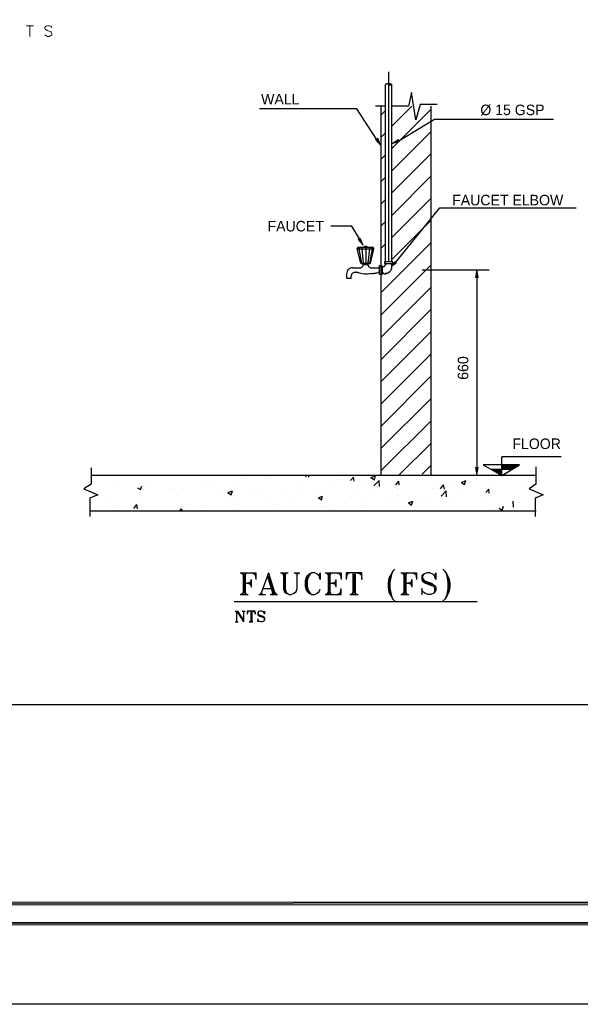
# Model space of a CAD drawing. Header units: millimetres. Extents: x 0 to 420, y 0 to 297.
# Tile 63 of 100: x 207 to 263, y 0 to 98. Entities that reach past the tile are written whole.
import ezdxf

# ---------------------------------------------------------------- set-up
doc = ezdxf.new("R2010")
doc.units = ezdxf.units.MM
for name, color, linetype in [('FILL_000000', 7, 'Continuous'), ('LINE_000000', 7, 'Continuous'), ('TEXT', 7, 'Continuous')]:
    doc.layers.add(name, color=color, linetype=linetype)

msp = doc.modelspace()

# ---------------------------------------------------------------- hatches: boundary and pattern name
at = {"layer": 'FILL_000000'}
h = msp.add_hatch(color=7, dxfattribs=at)
h.dxf.hatch_style = 1
h.paths.add_polyline_path([(242.443, 85.64), (242.655, 85.767), (242.951, 85.048), (242.443, 85.64)])
h = msp.add_hatch(color=7, dxfattribs=at)
h.dxf.hatch_style = 1
h.paths.add_polyline_path([(244.814, 85.429), (244.687, 85.64), (244.052, 85.217), (244.814, 85.429)])
h = msp.add_hatch(color=7, dxfattribs=at)
h.dxf.hatch_style = 1
h.paths.add_polyline_path([(240.707, 75.734), (240.919, 75.861), (241.215, 75.184), (240.707, 75.734)])
h = msp.add_hatch(color=7, dxfattribs=at)
h.dxf.hatch_style = 1
h.paths.add_polyline_path([(244.475, 73.406), (244.348, 73.533), (244.052, 73.11), (244.475, 73.406)])
h = msp.add_hatch(color=7, dxfattribs=at)
h.dxf.hatch_style = 1
h.paths.add_polyline_path([(252.349, 71.967), (252.603, 71.967), (252.476, 72.729), (252.349, 71.967)])
h = msp.add_hatch(color=7, dxfattribs=at)
h.dxf.hatch_style = 1
h.paths.add_polyline_path([(252.349, 53.171), (252.603, 53.171), (252.476, 52.451), (252.349, 53.171)])
h = msp.add_hatch(color=7, dxfattribs=at)
h.dxf.hatch_style = 1
h.paths.add_polyline_path([(19.643, 10.118), (19.431, 9.864), (363.178, 10.118), (19.643, 10.118)])
h = msp.add_hatch(color=7, dxfattribs=at)
h.dxf.hatch_style = 1
h.paths.add_polyline_path([(19.431, 9.864), (363.178, 10.118), (363.178, 9.864), (19.431, 9.864)])
h = msp.add_hatch(color=7, dxfattribs=at)
h.dxf.hatch_style = 1
h.paths.add_polyline_path([(17.653, 8.086), (17.399, 7.874), (412.073, 8.086), (17.653, 8.086)])
h = msp.add_hatch(color=7, dxfattribs=at)
h.dxf.hatch_style = 1
h.paths.add_polyline_path([(17.399, 7.874), (412.073, 8.086), (412.284, 7.874), (17.399, 7.874)])

# ---------------------------------------------------------------- linework, layer by layer
at = {"layer": 'LINE_000000', "lineweight": 18}
for p, q in [((207.857, 96.901), (208.534, 96.901)), ((208.195, 96.901), (208.195, 95.843))]:
    msp.add_line(p, q, dxfattribs=at)
at = {"layer": 'LINE_000000', "lineweight": 25}
for p, q in [((243.755, 73.533), (243.755, 92.329)), ((243.417, 73.533), (243.417, 91.101)), ((244.052, 73.533), (244.052, 91.101)), ((243.417, 88.942), (242.443, 88.942)), ((242.951, 88.942), (242.951, 52.366)), ((244.052, 86.953), (246.041, 88.942)), ((245.703, 88.942), (244.052, 88.942)), ((246.846, 89.112), (246.422, 87.588)), ((248.539, 89.112), (246.846, 89.112)), ((247.946, 52.451), (247.946, 88.942)), ((240.58, 88.688), (230.928, 88.688)), ((242.528, 85.683), (240.58, 88.688)), ((242.951, 88.053), (243.417, 88.519)), ((244.052, 84.751), (247.946, 88.646)), ((244.729, 85.513), (248.285, 87.672)), ((248.285, 87.672), (260.054, 87.672)), ((242.951, 85.852), (243.417, 86.318)), ((244.052, 82.55), (247.946, 86.445)), ((242.951, 83.651), (243.417, 84.116)), ((244.052, 80.349), (247.946, 84.243)), ((242.951, 81.449), (243.417, 81.915)), ((244.094, 78.147), (247.946, 82.042)), ((242.951, 79.248), (243.417, 79.714)), ((244.052, 75.946), (247.946, 79.841)), ((244.433, 73.491), (248.793, 78.867)), ((248.793, 78.867), (262.297, 78.867)), ((242.951, 77.047), (243.417, 77.512)), ((244.052, 73.745), (247.946, 77.639)), ((242.951, 70.443), (247.946, 75.438)), ((242.951, 74.845), (243.417, 75.311)), ((240.961, 73.406), (240.623, 74.803)), ((240.623, 74.803), (242.274, 74.803)), ((240.792, 74.803), (240.877, 74.972)), ((240.792, 74.803), (241.046, 73.406)), ((241.088, 74.803), (241.131, 74.972)), ((241.088, 74.803), (241.215, 73.406)), ((241.469, 74.972), (241.469, 73.406)), ((241.85, 74.803), (241.681, 73.406)), ((241.85, 74.803), (241.808, 74.972)), ((242.104, 74.803), (241.85, 73.406)), ((241.935, 73.406), (242.274, 74.803)), ((242.104, 74.803), (242.062, 74.972)), ((242.274, 74.803), (242.189, 74.972)), ((241.258, 73.237), (241.258, 73.321)), ((241.681, 73.237), (241.258, 73.237)), ((241.639, 73.237), (241.639, 73.321)), ((242.951, 68.241), (247.946, 73.237)), ((243.417, 73.364), (243.417, 73.194)), ((244.052, 73.025), (244.052, 73.364)), ((240.919, 72.898), (240.199, 72.898)), ((240.496, 72.475), (240.369, 72.475)), ((242.824, 72.898), (242.02, 72.898)), ((242.824, 72.475), (242.697, 72.475)), ((243.12, 72.305), (243.12, 73.11)), ((243.247, 73.025), (243.12, 73.025)), ((243.247, 72.39), (243.12, 72.39)), ((247.057, 72.729), (253.704, 72.729)), ((252.476, 72.729), (252.476, 53.171)), ((240.03, 71.882), (239.564, 71.882)), ((240.03, 71.882), (240.03, 72.136)), ((242.951, 66.04), (247.946, 71.035)), ((242.951, 63.839), (247.946, 68.834)), ((242.951, 61.637), (247.946, 66.633)), ((242.951, 59.436), (247.946, 64.431)), ((242.951, 57.235), (247.946, 62.23)), ((242.951, 55.033), (247.946, 59.986)), ((242.951, 52.832), (247.946, 57.785)), ((244.771, 52.451), (247.946, 55.584)), ((260.816, 54.229), (254.931, 54.229)), ((254.931, 52.366), (254.931, 54.229)), ((247.057, 52.493), (247.946, 53.382)), ((256.709, 53.425), (253.111, 53.425)), ((255.947, 52.959), (253.915, 52.959)), ((253.915, 52.959), (254.931, 52.959)), ((254.085, 52.874), (254.931, 52.874)), ((254.254, 52.79), (254.931, 52.79)), ((254.423, 52.663), (254.931, 52.663)), ((254.931, 53.382), (256.667, 53.382)), ((254.931, 53.298), (256.498, 53.298)), ((254.931, 53.171), (256.286, 53.171)), ((254.931, 53.086), (256.117, 53.086)), ((258.318, 52.366), (214.291, 52.366)), ((228.685, 51.901), (228.685, 51.901)), ((229.785, 52.112), (229.785, 52.112)), ((231.817, 52.282), (231.817, 52.282)), ((235.5, 52.239), (235.627, 52.366)), ((235.839, 52.197), (235.839, 52.366)), ((236.178, 52.324), (236.178, 52.366)), ((238.548, 51.985), (238.548, 51.985)), ((239.945, 51.858), (240.242, 52.197)), ((240.326, 51.816), (240.242, 52.197)), ((241.977, 52.155), (242.443, 52.324)), ((241.977, 52.155), (242.316, 51.943)), ((242.274, 51.35), (242.782, 51.858)), ((242.316, 51.943), (242.443, 52.324)), ((242.824, 51.266), (242.782, 51.858)), ((244.433, 51.435), (244.729, 51.816)), ((244.56, 51.985), (244.56, 51.985)), ((244.771, 51.435), (244.729, 51.816)), ((250.063, 51.774), (250.063, 51.774)), ((250.952, 51.689), (251.375, 51.858)), ((250.952, 51.689), (251.248, 51.477)), ((251.248, 51.477), (251.375, 51.858)), ((251.841, 51.689), (251.841, 51.689)), ((252.434, 52.07), (252.434, 52.07)), ((252.561, 52.239), (252.561, 52.239)), ((254.635, 52.578), (254.931, 52.578)), ((254.804, 52.451), (254.931, 52.451)), ((216.789, 51.308), (216.789, 51.308)), ((218.863, 51.139), (219.16, 50.969)), ((219.16, 50.969), (219.287, 51.308)), ((220.091, 51.181), (220.091, 51.181)), ((222.25, 50.969), (222.25, 50.969)), ((222.546, 50.842), (222.546, 50.842)), ((223.435, 51.054), (223.435, 51.054)), ((225.467, 51.435), (225.467, 51.435)), ((226.145, 51.477), (226.145, 51.477)), ((226.737, 50.885), (226.737, 50.885)), ((227.796, 50.673), (228.261, 50.842)), ((228.134, 50.461), (228.261, 50.842)), ((230.082, 50.758), (230.082, 50.758)), ((231.309, 50.758), (231.309, 50.758)), ((234.908, 51.35), (234.908, 51.35)), ((238.167, 51.139), (238.167, 51.139)), ((241.3, 51.52), (241.3, 51.52)), ((242.189, 50.715), (242.189, 50.715)), ((244.56, 51.054), (244.56, 51.054)), ((248.2, 51.054), (248.2, 51.054)), ((248.497, 51.562), (248.497, 51.562)), ((248.878, 51.054), (249.174, 51.435)), ((248.92, 50.334), (249.428, 50.842)), ((249.259, 51.012), (249.174, 51.435)), ((249.47, 50.25), (249.428, 50.842)), ((250.825, 50.758), (250.825, 50.758)), ((253.365, 50.673), (253.661, 51.012)), ((253.704, 50.631), (253.661, 51.012)), ((254.042, 51.223), (254.042, 51.223)), ((257.26, 51.647), (257.26, 51.647)), ((215.9, 50.165), (215.9, 50.165)), ((218.906, 50.25), (218.906, 50.25)), ((219.075, 50.588), (219.075, 50.588)), ((227.669, 50.123), (227.669, 50.123)), ((227.796, 50.673), (228.134, 50.461)), ((228.6, 49.826), (228.6, 49.826)), ((231.733, 50.207), (231.733, 50.207)), ((233.426, 50.631), (233.426, 50.631)), ((234.95, 50.673), (234.95, 50.673)), ((236.728, 50.504), (236.728, 50.504)), ((236.728, 49.996), (236.728, 49.996)), ((236.77, 50.165), (237.194, 50.334)), ((236.77, 50.165), (237.067, 49.953)), ((237.067, 49.953), (237.194, 50.334)), ((240.072, 50.334), (240.072, 50.334)), ((240.665, 50.546), (240.665, 50.546)), ((240.919, 49.826), (240.919, 49.826)), ((243.374, 50.207), (243.374, 50.207)), ((244.475, 49.911), (244.475, 49.911)), ((244.56, 50.419), (244.56, 50.419)), ((245.703, 49.657), (246.126, 49.826)), ((245.999, 49.445), (246.126, 49.826)), ((246.719, 50.08), (246.719, 50.08)), ((247.65, 50.334), (247.65, 50.334)), ((250.021, 49.911), (250.021, 49.911)), ((253.365, 49.784), (253.365, 49.784)), ((256.117, 49.234), (256.074, 49.826)), ((214.122, 48.853), (258.36, 48.853)), ((216.958, 48.853), (217.001, 48.895)), ((217.001, 48.853), (217.001, 48.895)), ((218.482, 49.107), (218.779, 49.488)), ((218.863, 49.064), (218.779, 49.488)), ((220.387, 48.853), (220.387, 48.853)), ((222.165, 48.895), (222.165, 48.895)), ((223.054, 48.853), (223.224, 49.064)), ((223.308, 48.853), (223.224, 49.064)), ((224.028, 49.488), (224.028, 49.488)), ((225.383, 49.361), (225.383, 49.361)), ((228.854, 48.98), (228.854, 48.98)), ((232.791, 49.488), (232.791, 49.488)), ((234.357, 49.699), (234.357, 49.699)), ((237.278, 49.191), (237.278, 49.191)), ((238.083, 49.064), (238.083, 49.064)), ((241.258, 49.445), (241.258, 49.445)), ((245.703, 49.657), (245.999, 49.445)), ((253.958, 49.149), (253.958, 49.149)), ((254.677, 49.149), (254.974, 48.937)), ((254.974, 48.937), (255.101, 49.318)), ((256.667, 49.657), (256.667, 49.657)), ((229.108, 42.714), (229.32, 42.587)), ((229.235, 42.714), (229.32, 42.503)), ((229.32, 42.714), (229.32, 40.598)), ((229.404, 42.587), (229.404, 40.725)), ((229.531, 42.714), (229.531, 40.598)), ((229.616, 42.714), (229.531, 42.503)), ((229.701, 42.714), (229.531, 42.587)), ((230.124, 42.714), (230.59, 42.587)), ((230.124, 42.079), (230.124, 41.317)), ((230.293, 42.714), (230.59, 42.503)), ((230.42, 42.714), (230.59, 42.418)), ((230.505, 42.714), (230.59, 42.079)), ((231.817, 42.714), (231.098, 40.725)), ((231.69, 42.418), (232.283, 40.598)), ((231.817, 42.714), (232.495, 40.598)), ((231.817, 42.418), (232.41, 40.598)), ((233.003, 42.714), (233.765, 42.714)), ((233.087, 42.714), (233.299, 42.587)), ((233.172, 42.714), (233.299, 42.503)), ((233.595, 42.714), (233.468, 42.503)), ((233.68, 42.714), (233.468, 42.587)), ((234.357, 42.714), (234.95, 42.714)), ((237.532, 42.714), (237.744, 42.587)), ((237.617, 42.714), (237.744, 42.503)), ((237.744, 42.714), (237.744, 40.598)), ((237.829, 42.587), (237.829, 40.725)), ((237.913, 42.714), (237.913, 40.598)), ((238.04, 42.714), (237.913, 42.503)), ((238.125, 42.714), (237.913, 42.587)), ((238.506, 42.714), (239.014, 42.587)), ((238.506, 42.079), (238.506, 41.317)), ((238.718, 42.714), (239.014, 42.503)), ((238.802, 42.714), (239.014, 42.418)), ((238.929, 42.714), (239.014, 42.079)), ((239.522, 42.714), (239.522, 42.079)), ((239.607, 42.714), (239.522, 42.079)), ((239.691, 42.714), (239.522, 42.418)), ((239.818, 42.714), (239.522, 42.503)), ((239.988, 42.714), (239.522, 42.587)), ((240.199, 42.714), (240.199, 40.598)), ((240.284, 42.587), (240.284, 40.725)), ((240.411, 42.714), (240.411, 40.598)), ((240.58, 42.714), (241.088, 42.587)), ((240.792, 42.714), (241.088, 42.503)), ((240.877, 42.714), (241.088, 42.418)), ((241.004, 42.714), (241.088, 42.079)), ((245.025, 42.714), (245.237, 42.587)), ((245.152, 42.714), (245.237, 42.503)), ((245.237, 42.714), (245.237, 40.598)), ((245.322, 42.587), (245.322, 40.725)), ((245.449, 42.714), (245.449, 40.598)), ((245.533, 42.714), (245.449, 42.503)), ((245.618, 42.714), (245.449, 42.587)), ((246.041, 42.714), (246.507, 42.587)), ((246.041, 42.079), (246.041, 41.317)), ((246.211, 42.714), (246.507, 42.503)), ((246.338, 42.714), (246.507, 42.418)), ((246.422, 42.714), (246.507, 42.079)), ((229.531, 41.698), (230.124, 41.698)), ((231.309, 41.19), (232.198, 41.19)), ((237.913, 41.698), (238.506, 41.698)), ((238.929, 40.598), (239.014, 41.19)), ((245.449, 41.698), (246.041, 41.698)), ((229.023, 40.598), (229.828, 40.598)), ((229.32, 40.725), (229.108, 40.598)), ((229.32, 40.809), (229.235, 40.598)), ((229.531, 40.809), (229.616, 40.598)), ((229.531, 40.725), (229.701, 40.598)), ((230.886, 40.598), (231.521, 40.598)), ((231.987, 40.598), (232.706, 40.598)), ((232.283, 40.725), (232.114, 40.598)), ((232.283, 40.809), (232.198, 40.598)), ((232.41, 40.809), (232.579, 40.598)), ((237.744, 40.725), (237.532, 40.598)), ((237.744, 40.809), (237.617, 40.598)), ((237.913, 40.809), (238.04, 40.598)), ((237.913, 40.725), (238.125, 40.598)), ((238.506, 40.598), (239.014, 40.725)), ((238.718, 40.598), (239.014, 40.809)), ((238.802, 40.598), (239.014, 40.894)), ((239.903, 40.598), (240.707, 40.598)), ((240.199, 40.725), (239.988, 40.598)), ((240.199, 40.809), (240.115, 40.598)), ((240.411, 40.809), (240.496, 40.598)), ((240.411, 40.725), (240.58, 40.598)), ((244.941, 40.598), (245.745, 40.598)), ((245.237, 40.725), (245.025, 40.598)), ((245.237, 40.809), (245.152, 40.598)), ((245.449, 40.809), (245.533, 40.598)), ((245.449, 40.725), (245.618, 40.598)), ((228.431, 39.878), (252.518, 39.878)), ((228.515, 38.947), (228.769, 38.947)), ((228.6, 38.947), (228.685, 38.904)), ((228.727, 38.947), (229.32, 38.058)), ((228.769, 38.947), (229.362, 38.058)), ((229.235, 38.947), (229.531, 38.947)), ((229.362, 38.904), (229.362, 37.888)), ((229.701, 38.947), (229.701, 38.65)), ((229.785, 38.947), (229.701, 38.65)), ((229.828, 38.947), (229.701, 38.777)), ((229.87, 38.947), (229.701, 38.82)), ((229.955, 38.947), (229.701, 38.904)), ((230.082, 38.947), (230.082, 37.888)), ((230.124, 38.904), (230.124, 37.931)), ((230.166, 38.947), (230.166, 37.888)), ((230.251, 38.947), (230.505, 38.904)), ((230.378, 38.947), (230.505, 38.82)), ((230.42, 38.947), (230.505, 38.777)), ((230.463, 38.947), (230.505, 38.65)), ((228.515, 37.888), (228.812, 37.888)), ((229.912, 37.888), (230.293, 37.888)), ((230.082, 37.931), (229.955, 37.888)), ((230.082, 38.015), (229.997, 37.888)), ((230.166, 38.015), (230.209, 37.888)), ((230.166, 37.931), (230.251, 37.888))]:
    msp.add_line(p, q, dxfattribs=at)
for points in [[(0.212, 0), (0.212, 296.926), (420.158, 296.926), (420.158, 0), (0.212, 0)], [(51.858, 259.673), (51.858, 29.676), (335.026, 29.676), (335.026, 259.673), (51.858, 259.673)], [(51.858, 259.673), (51.858, 29.676), (335.026, 29.676), (335.026, 259.673), (51.858, 259.673)], [(241.85, 73.321), (241.088, 73.321), (240.961, 73.406), (241.935, 73.406), (241.85, 73.321)], [(243.332, 73.364), (243.417, 73.364), (244.136, 73.364), (244.136, 73.533), (243.332, 73.533), (243.332, 73.364)]]:
    msp.add_lwpolyline(points, close=True, dxfattribs=at)
at = {"layer": 'LINE_000000', "lineweight": 18}
msp.add_lwpolyline([(210.354, 96.732), (210.27, 96.859), (210.1, 96.901), (209.931, 96.901), (209.762, 96.859), (209.677, 96.732), (209.677, 96.647), (209.719, 96.562), (209.762, 96.52), (209.889, 96.435), (210.185, 96.351), (210.27, 96.308), (210.312, 96.266), (210.354, 96.139), (210.354, 96.012), (210.27, 95.927), (210.1, 95.843), (209.931, 95.843), (209.762, 95.927), (209.677, 96.012)], dxfattribs=at)
at = {"layer": 'LINE_000000', "lineweight": 25}
for points in [[(243.714, 91.089), (243.68, 91.113), (243.643, 91.13), (243.605, 91.14), (243.565, 91.144), (243.525, 91.14), (243.486, 91.13), (243.45, 91.113), (243.415, 91.089)], [(243.702, 91.122), (243.737, 91.095), (243.777, 91.075), (243.818, 91.063), (243.861, 91.059), (243.904, 91.063), (243.946, 91.075), (243.985, 91.095), (244.021, 91.122)], [(244.019, 91.094), (243.982, 91.116), (243.943, 91.131), (243.902, 91.141), (243.861, 91.144), (243.82, 91.141), (243.78, 91.131), (243.741, 91.116), (243.704, 91.094)], [(246.422, 87.588), (245.999, 90.297), (245.703, 88.942)], [(240.834, 75.819), (240.072, 77.047), (237.998, 77.047)], [(240.623, 74.803), (240.707, 74.972), (242.189, 74.972)], [(241.438, 75.053), (241.413, 75.057), (241.388, 75.056), (241.364, 75.051), (241.341, 75.042), (241.32, 75.029), (241.301, 75.013), (241.285, 74.994), (241.272, 74.972)], [(241.625, 74.972), (241.612, 74.994), (241.596, 75.013), (241.577, 75.029), (241.556, 75.042), (241.533, 75.051), (241.509, 75.056), (241.484, 75.057), (241.458, 75.053)], [(240.898, 72.94), (240.962, 72.947), (241.021, 72.965), (241.075, 72.995), (241.122, 73.033), (241.161, 73.08), (241.19, 73.134), (241.209, 73.194), (241.215, 73.258)], [(241.681, 73.258), (241.687, 73.194), (241.706, 73.134), (241.735, 73.08), (241.774, 73.033), (241.821, 72.995), (241.875, 72.965), (241.935, 72.947), (241.998, 72.94)], [(242.824, 73.152), (242.951, 73.152), (242.951, 72.263)], [(242.951, 72.263), (242.824, 72.263), (242.824, 73.152)], [(243.226, 73.067), (243.256, 73.07), (243.284, 73.079), (243.309, 73.093), (243.331, 73.111), (243.349, 73.133), (243.363, 73.158), (243.371, 73.186), (243.374, 73.215)], [(240.178, 72.94), (240.054, 72.928), (239.939, 72.892), (239.835, 72.835), (239.744, 72.761), (239.669, 72.67), (239.613, 72.565), (239.577, 72.45), (239.564, 72.327)], [(239.579, 72.308), (239.572, 72.26), (239.568, 72.212), (239.565, 72.163), (239.564, 72.115), (239.565, 72.066), (239.568, 72.018), (239.572, 71.97), (239.579, 71.922)], [(240.348, 72.475), (240.284, 72.468), (240.224, 72.45), (240.17, 72.42), (240.123, 72.382), (240.084, 72.335), (240.055, 72.281), (240.036, 72.221), (240.03, 72.157)], [(240.814, 72.416), (240.774, 72.43), (240.735, 72.442), (240.694, 72.453), (240.654, 72.464), (240.613, 72.474), (240.573, 72.482), (240.532, 72.49), (240.49, 72.497)], [(240.83, 72.433), (240.987, 72.397), (241.146, 72.371), (241.305, 72.354), (241.466, 72.348), (241.626, 72.351), (241.786, 72.364), (241.945, 72.388), (242.103, 72.421)], [(242.078, 72.367), (242.153, 72.376), (242.227, 72.386), (242.301, 72.397), (242.375, 72.408), (242.449, 72.42), (242.523, 72.433), (242.597, 72.446), (242.67, 72.46)], [(243.12, 73.11), (242.951, 73.11), (242.951, 72.305), (243.12, 72.305)], [(243.228, 72.359), (243.304, 72.349), (243.379, 72.348), (243.453, 72.355), (243.526, 72.37), (243.598, 72.392), (243.666, 72.422), (243.732, 72.459), (243.793, 72.503), (243.849, 72.554), (243.899, 72.611), (243.943, 72.671), (243.979, 72.736), (244.009, 72.805), (244.031, 72.876), (244.045, 72.95), (244.051, 73.026)], [(243.396, 72.39), (243.528, 72.403), (243.651, 72.442), (243.762, 72.502), (243.859, 72.582), (243.94, 72.679), (244, 72.791), (244.038, 72.914), (244.052, 73.046)], [(214.249, 53.128), (214.249, 51.52), (213.529, 51.054), (214.926, 50.461), (214.122, 50.123), (214.122, 48.302)], [(253.111, 53.425), (254.931, 52.366), (256.709, 53.425)], [(258.318, 53.213), (258.318, 51.52), (257.641, 51.054), (259.038, 50.461), (258.233, 50.123), (258.233, 48.302)], [(244.348, 43.095), (244.136, 42.884), (243.967, 42.587), (243.755, 42.206), (243.671, 41.698), (243.671, 41.317), (243.755, 40.809), (243.967, 40.428), (244.136, 40.132), (244.348, 39.92)], [(249.089, 43.095), (249.301, 42.884), (249.513, 42.587), (249.682, 42.206), (249.809, 41.698), (249.809, 41.317), (249.682, 40.809), (249.513, 40.428), (249.301, 40.132), (249.089, 39.92)], [(229.023, 42.714), (230.59, 42.714), (230.59, 42.079)], [(230.124, 42.079), (229.997, 41.698), (230.124, 41.317)], [(233.299, 42.714), (233.299, 41.19), (233.384, 40.894), (233.595, 40.725), (233.892, 40.598), (234.061, 40.598), (234.357, 40.725), (234.569, 40.894), (234.654, 41.19), (234.654, 42.587)], [(233.384, 42.587), (233.384, 41.106), (233.468, 40.894)], [(233.468, 42.714), (233.468, 41.106), (233.595, 40.809), (233.68, 40.725), (233.892, 40.598)], [(234.484, 42.714), (234.654, 42.587), (234.865, 42.714)], [(236.855, 42.418), (236.94, 42.714), (236.94, 42.079), (236.855, 42.418), (236.643, 42.587), (236.432, 42.714), (236.135, 42.714), (235.839, 42.587), (235.67, 42.418), (235.543, 42.206), (235.458, 41.91), (235.458, 41.402), (235.543, 41.106), (235.67, 40.894), (235.839, 40.725), (236.135, 40.598), (236.432, 40.598), (236.643, 40.725), (236.855, 40.894), (236.94, 41.106)], [(235.754, 42.418), (235.67, 42.206), (235.543, 41.91), (235.543, 41.402), (235.67, 41.106), (235.754, 40.894)], [(236.135, 42.714), (235.966, 42.587), (235.754, 42.291), (235.67, 41.91), (235.67, 41.402), (235.754, 41.021), (235.966, 40.725), (236.135, 40.598)], [(237.448, 42.714), (239.014, 42.714), (239.014, 42.079)], [(238.506, 42.079), (238.421, 41.698), (238.506, 41.317)], [(241.088, 42.079), (241.088, 42.714), (239.522, 42.714)], [(243.967, 42.503), (243.84, 42.206), (243.755, 41.783), (243.755, 41.19), (243.84, 40.809), (243.967, 40.513)], [(244.136, 42.884), (244.052, 42.714), (243.967, 42.418), (243.84, 41.783), (243.84, 41.19), (243.967, 40.598), (244.052, 40.301), (244.136, 40.132)], [(244.941, 42.714), (246.507, 42.714), (246.507, 42.079)], [(246.041, 42.079), (245.914, 41.698), (246.041, 41.317)], [(248.285, 42.418), (248.412, 42.714), (248.412, 42.079), (248.285, 42.418), (248.116, 42.587), (247.819, 42.714), (247.523, 42.714), (247.227, 42.587), (247.015, 42.418), (247.015, 42.079), (247.1, 41.91), (247.396, 41.698), (247.989, 41.487), (248.2, 41.402), (248.285, 41.19), (248.285, 40.894), (248.2, 40.725)], [(247.227, 42.587), (247.1, 42.418), (247.1, 42.206), (247.227, 41.995), (247.396, 41.91), (247.989, 41.698), (248.285, 41.487), (248.412, 41.317), (248.412, 41.021), (248.285, 40.809), (248.2, 40.725), (247.904, 40.598), (247.608, 40.598), (247.311, 40.725), (247.1, 40.894), (247.015, 41.19), (247.015, 40.598), (247.1, 40.894)], [(247.1, 42.079), (247.227, 41.91), (247.396, 41.783), (247.989, 41.614), (248.2, 41.487), (248.285, 41.317)], [(249.301, 42.884), (249.386, 42.714), (249.513, 42.418), (249.597, 41.783), (249.597, 41.19), (249.513, 40.598), (249.386, 40.301), (249.301, 40.132)], [(249.513, 42.503), (249.597, 42.206), (249.682, 41.783), (249.682, 41.19), (249.597, 40.809), (249.513, 40.513)], [(230.124, 41.783), (229.701, 41.698), (230.124, 41.614)], [(230.124, 41.91), (229.912, 41.698), (230.124, 41.487)], [(237.448, 40.598), (239.014, 40.598), (239.014, 41.19)], [(238.506, 41.783), (238.125, 41.698), (238.506, 41.614)], [(238.506, 41.91), (238.337, 41.698), (238.506, 41.487)], [(246.041, 41.783), (245.618, 41.698), (246.041, 41.614)], [(246.041, 41.91), (245.83, 41.698), (246.041, 41.487)], [(231.013, 40.598), (231.098, 40.725), (231.309, 40.598)], [(228.685, 37.931), (228.685, 38.947), (229.362, 37.888)], [(229.277, 38.947), (229.362, 38.904), (229.489, 38.947)], [(230.505, 38.65), (230.505, 38.947), (229.701, 38.947)], [(231.394, 38.777), (231.436, 38.947), (231.436, 38.65), (231.394, 38.777), (231.309, 38.904), (231.14, 38.947), (231.013, 38.947), (230.844, 38.904), (230.759, 38.777), (230.759, 38.65), (230.801, 38.523), (230.971, 38.439), (231.267, 38.354), (231.352, 38.312), (231.394, 38.185), (231.394, 38.058), (231.352, 37.931)], [(230.844, 38.904), (230.801, 38.777), (230.801, 38.693), (230.844, 38.608), (230.971, 38.523), (231.267, 38.439), (231.394, 38.354), (231.436, 38.227), (231.436, 38.1), (231.394, 38.015), (231.352, 37.931), (231.182, 37.888), (231.055, 37.888), (230.886, 37.931), (230.801, 38.058), (230.759, 38.185), (230.759, 37.888), (230.801, 38.058)], [(230.801, 38.65), (230.844, 38.523), (230.971, 38.481), (231.267, 38.396), (231.352, 38.354), (231.394, 38.227)], [(228.6, 37.888), (228.685, 37.931), (228.769, 37.888)]]:
    msp.add_lwpolyline(points, dxfattribs=at)
at = {"layer": 'LINE_000000', "lineweight": 0}
for points in [[(242.443, 85.64), (242.655, 85.767), (242.951, 85.048), (242.443, 85.64)], [(244.814, 85.429), (244.687, 85.64), (244.052, 85.217), (244.814, 85.429)], [(240.707, 75.734), (240.919, 75.861), (241.215, 75.184), (240.707, 75.734)], [(244.475, 73.406), (244.348, 73.533), (244.052, 73.11), (244.475, 73.406)], [(252.349, 71.967), (252.603, 71.967), (252.476, 72.729), (252.349, 71.967)], [(252.349, 53.171), (252.603, 53.171), (252.476, 52.451), (252.349, 53.171)], [(19.643, 10.118), (19.431, 9.864), (363.178, 10.118), (19.643, 10.118)], [(19.431, 9.864), (363.178, 10.118), (363.178, 9.864), (19.431, 9.864)], [(17.653, 8.086), (17.399, 7.874), (412.073, 8.086), (17.653, 8.086)], [(17.399, 7.874), (412.073, 8.086), (412.284, 7.874), (17.399, 7.874)]]:
    msp.add_lwpolyline(points, close=True, dxfattribs=at)

# ---------------------------------------------------------------- texts
at = {"layer": 'TEXT'}
for s, height, p in [('WALL', 1.044, (231.098, 89.112)), ('Ø 15 GSP', 1.044, (252.815, 88.053)), ('FAUCET ELBOW', 1.04403, (250.021, 79.121)), ('FAUCET', 1.044, (231.733, 76.539)), ('FLOOR', 1.044, (255.99, 54.991))]:
    msp.add_text(s, height=height, dxfattribs=at).set_placement(p)
msp.add_text('660', height=1.044, rotation=90, dxfattribs=at).set_placement((251.629, 61.849))

doc.saveas('drawing.dxf')
